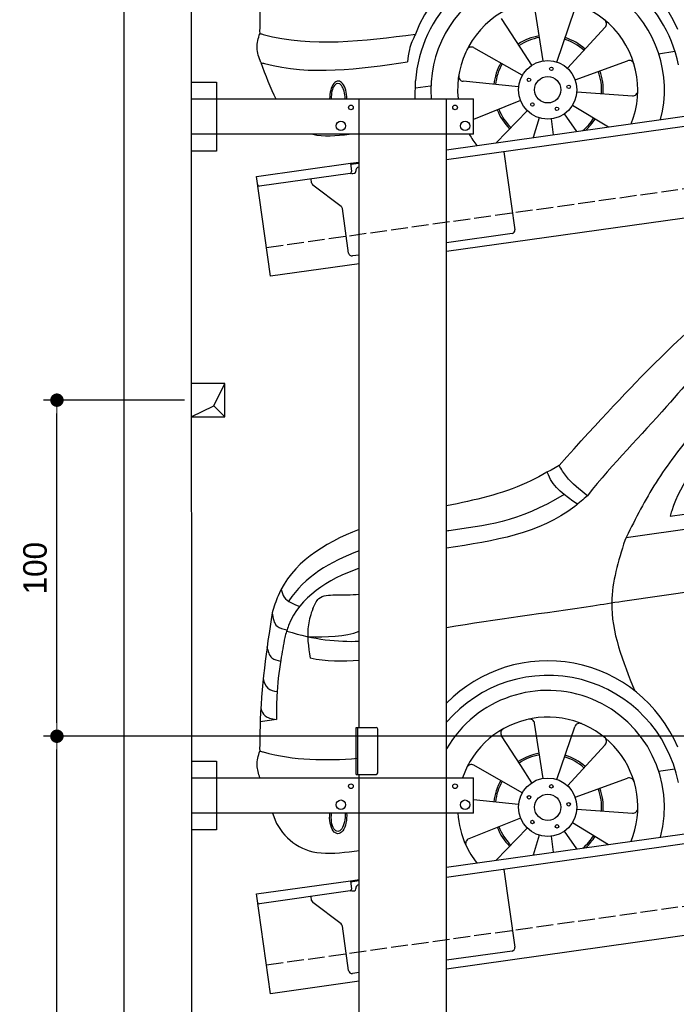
# Model space of a CAD drawing. Extents: x -311 to 6440, y -844 to 6424.
# Tile 2 of 6: x -311 to 1644, y 1052 to 3982. Entities that reach past the tile are written whole.
import ezdxf

# ---------------------------------------------------------------- set-up
doc = ezdxf.new("R2010")
doc.units = 0
doc.header["$LTSCALE"] = 10
doc.header["$MEASUREMENT"] = 0
doc.linetypes.add('GEN3', pattern=[6.25, 5, -1.25])
doc.layers.get('0').update_dxf_attribs({"linetype": 'CONTINUOUS'})
doc.layers.get('DEFPOINTS').update_dxf_attribs({"linetype": 'CONTINUOUS'})
for name, color, linetype in [('3', 6, 'GEN3'), ('BREAKTHROUGH', 1, 'CONTINUOUS'), ('CAR', 1, 'CONTINUOUS'), ('SICHTBARE_KANTEN_DIN_', 7, 'CONTINUOUS')]:
    doc.layers.add(name, color=color, linetype=linetype)
doc.layers.add('AM_0', color=7, linetype='CONTINUOUS', lineweight=30)
doc.layers.add('AM_5', color=3, linetype='CONTINUOUS', lineweight=15)
doc.dimstyles.new('KLAUS_DXF', dxfattribs={"dimscale": 20, "dimtxt": 3.5, "dimasz": 2, "dimexe": 2, "dimexo": 1, "dimgap": 1.5, "dimtad": 1, "dimlfac": 0.1, "dimdsep": 46, "dimtxsty": 'Standard', "dimblk": 'DOT', "dimcen": 2, "dimclrd": 256, "dimclre": 256, "dimclrt": 2, "dimadec": 0, "dimazin": 0, "dimtfac": 1, "dimtmove": 2, "dimatfit": 3, "dimfxl": 1, "dimtolj": 1, "dimarcsym": 0})

# ---------------------------------------------------------------- blocks, each defined once
blk = doc.blocks.new('_DOT')
at = {"color": 0, "linetype": 'ByBlock'}
blk.add_line((-0.5, 0), (-1, 0), dxfattribs=at)
at = {"color": 0, "linetype": 'ByBlock', "const_width": 0.5}
blk.add_lwpolyline([(-0.25, 0, 1), (0.25, 0, 1)], format="xyb", close=True, dxfattribs=at)
blk = doc.blocks.new('*D8')
at = {"layer": 'AM_5', "lineweight": -2, "transparency": 16777216}
for p, q in [((5479.5, 1850), (-240.5, 1850)), ((-200.5, -260), (-200.5, 1810)), ((179.5, -300), (-240.5, -300))]:
    blk.add_line(p, q, dxfattribs=at)
at = {"layer": 'DEFPOINTS', "color": 0, "transparency": 16777216}
for p in [(-200.5, 1850), (5499.5, 1850), (199.5, -300)]:
    blk.add_point(p, dxfattribs=at)
at = {"layer": 'AM_5', "lineweight": -2, "transparency": 16777216, "xscale": 40, "yscale": 40, "zscale": 40}
for p, rotation in [((-200.5, 1850), 90), ((-200.5, -300), 270)]:
    blk.add_blockref('_DOT', p, dxfattribs=dict(at, rotation=rotation))
at = {"layer": 'AM_5', "color": 2, "transparency": 16777216, "insert": (-265.5, 775), "char_height": 70, "attachment_point": 5, "rotation": 90}
blk.add_mtext('\\A1;215', dxfattribs=at)
blk = doc.blocks.new('*D9')
at = {"layer": 'AM_5', "lineweight": -2, "transparency": 16777216}
for p, q in [((179.5, 2850), (-240.5, 2850)), ((-200.5, 1890), (-200.5, 2810)), ((5479.5, 1850), (-240.5, 1850))]:
    blk.add_line(p, q, dxfattribs=at)
at = {"layer": 'DEFPOINTS', "color": 0, "transparency": 16777216}
for p in [(-200.5, 2850), (199.5, 2850), (5499.5, 1850)]:
    blk.add_point(p, dxfattribs=at)
at = {"layer": 'AM_5', "lineweight": -2, "transparency": 16777216, "xscale": 40, "yscale": 40, "zscale": 40}
for p, rotation in [((-200.5, 2850), 90), ((-200.5, 1850), 270)]:
    blk.add_blockref('_DOT', p, dxfattribs=dict(at, rotation=rotation))
at = {"layer": 'AM_5', "color": 2, "transparency": 16777216, "insert": (-265.5, 2350), "char_height": 70, "attachment_point": 5, "rotation": 90}
blk.add_mtext('\\A1;100', dxfattribs=at)
blk = doc.blocks.new('Car200Van')
at = {"layer": 'CAR'}
for p, q in [((27227, 3848.7), (27201.4, 4012.7)), ((27268.1, 3845.2), (27320.9, 4002.5)), ((27160.1, 3887), (27103.2, 3975.2)), ((27299.2, 3826.8), (27411.4, 3949)), ((27164.8, 3805.9), (27020.8, 3888.1)), ((27193.2, 3835.9), (27160.1, 3887)), ((27570.2, 3870), (27619.1, 3877.4)), ((27322.1, 3792.5), (27478, 3849.3)), ((26846.2, 3735.4), (26846.4, 3789.1)), ((27153.8, 3771.5), (26988.8, 3788)), ((26846.7, 3768.2), (26891.4, 3774.5)), ((27327.1, 3756.7), (27492.6, 3745.2)), ((27159.6, 3730.6), (27019.4, 3674.8)), ((27179.7, 3700.5), (27086.5, 3605.1)), ((27314.6, 3717.5), (27421.5, 3652.1)), ((27215.2, 3679.6), (27197.3, 3620.6)), ((27251.2, 3676.5), (27257.1, 3629)), ((27289.7, 3691.2), (27325.9, 3638.7))]:
    blk.add_line(p, q, dxfattribs=at)
for centre, radius in [((27240.4, 3762.8), 87), ((27251.4, 3825), 5.16), ((27184.6, 3792.5), 5.16), ((27240.4, 3762.8), 39.2), ((27303, 3771.6), 5.16), ((27194.9, 3718.9), 5.16), ((27268.1, 3706), 5.16)]:
    blk.add_circle(centre, radius, dxfattribs=at)
for centre, radius, start, end in [((27239.8, 3777.4), 421.3, 22.9636, 159.0161), ((27241.3, 3759.3), 396, 11.2769, 175.6905), ((27240.4, 3762.8), 347.8, 345.1978, 184.5116), ((27240.4, 3762.8), 268.3, 337.8454, 185.852), ((27400.4, 3959.2), 15, 317.4286, 50.8233), ((27242.6, 3762.3), 163.4, 99.6165, 123.423), ((27242.6, 3762.3), 158.4, 99.6165, 123.423), ((27242.6, 3762.3), 158.4, 48.1476, 72.2472), ((27242.6, 3762.3), 163.4, 48.1476, 72.2472), ((27013.3, 3875.1), 15, 60.2857, 153.6805), ((27242.6, 3762.3), 163.4, 150.5135, 174.1727), ((27242.6, 3762.3), 158.4, 150.5135, 174.1727), ((27483.1, 3835.2), 15, 16.6053, 110), ((27242.6, 3762.3), 158.4, 356.1373, 20.4549), ((27242.6, 3762.3), 163.4, 356.1373, 20.4549), ((26990.3, 3802.9), 15, 170.891, 264.2857), ((27493.7, 3760.1), 15, 266, 359.3947), ((27242.6, 3762.3), 163.4, 201.2391, 225.0075), ((27242.6, 3762.3), 158.4, 201.2391, 225.0075), ((27242.6, 3762.3), 158.4, 310.2523, 328.3201), ((27242.6, 3762.3), 163.4, 312.9326, 328.3201), ((27240.4, 3762.8), 268.3, 209.5571, 218.1546)]:
    blk.add_arc(centre, radius, start, end, dxfattribs=at)
for major_axis, ratio, start_param, end_param in [((-0.1, -50.8), 0.500238, 1.529499, 4.755891), ((-1, 44.1), 0.466142, 4.653289, 7.89262)]:
    blk.add_ellipse((26616.5, 3737.6), major_axis=major_axis, ratio=ratio, start_param=start_param, end_param=end_param, dxfattribs=at)
blk.add_open_spline([(26420, 4341.8), (26402.5, 4230.8), (26384.9, 4105.9), (26382.6, 3953.5), (26382.7, 3929.8)], degree=3, knots=[0, 0, 0, 0, 337.666223, 399.864808, 399.864808, 399.864808, 399.864808], dxfattribs=at)
for points in [[(26385.7, 3844), (26375.2, 3887.8), (26383, 3930.2)], [(26383, 3930.2), (26393.2, 3927.4), (26846.6, 3928.5)], [(26846.6, 3928.5), (26828.4, 3882.6), (26823.3, 3845.6)], [(26385.7, 3844), (26396.6, 3841), (26823.3, 3845.6)]]:
    blk.add_spline(points, degree=3, dxfattribs=at)
for points in [[(26385.7, 3844), (26399.8, 3806.3), (26413.9, 3768.6), (26430.6, 3735.4)], [(26540.9, 3630.4), (26573, 3623.2), (26610.7, 3625.9), (26649.4, 3630.4)]]:
    blk.add_open_spline(points, degree=3, dxfattribs=at)
blk = doc.blocks.new('Car200VanEG')
at = {"layer": 'CAR'}
for p, q in [((27473.8, 4565.4), (29644.2, 4878.4)), ((27462.7, 4376.3), (29644.2, 4691.5)), ((27605.2, 4629.3), (27883.5, 4667.2)), ((26432.8, 4023.8), (26384.6, 4016.7)), ((27227, 3848.7), (27201.4, 4012.7)), ((27268.1, 3845.2), (27320.9, 4002.5)), ((27160.1, 3887), (27103.2, 3975.2)), ((27299.2, 3826.8), (27411.4, 3949)), ((27164.8, 3805.9), (27020.8, 3888.1)), ((27193.2, 3835.9), (27160.1, 3887)), ((27570.2, 3870), (27619.1, 3877.4)), ((27322.1, 3792.5), (27478, 3849.3)), ((27153.8, 3771.5), (27019.4, 3784.9)), ((27327.1, 3756.7), (27492.6, 3745.2)), ((27159.6, 3730.6), (27005.2, 3669.1)), ((27179.7, 3700.5), (27086.5, 3605.1)), ((27314.6, 3717.5), (27421.5, 3652.1)), ((27215.2, 3679.6), (27197.3, 3620.6)), ((27251.2, 3676.5), (27257.1, 3629)), ((27289.7, 3691.2), (27325.9, 3638.7))]:
    blk.add_line(p, q, dxfattribs=at)
for centre, radius in [((27240.4, 3762.8), 87), ((27251.4, 3825), 5.16), ((27184.6, 3792.5), 5.16), ((27240.4, 3762.8), 39.2), ((27303, 3771.6), 5.16), ((27194.9, 3718.9), 5.16), ((27268.1, 3706), 5.16)]:
    blk.add_circle(centre, radius, dxfattribs=at)
for centre, radius, start, end in [((27239.8, 3777.4), 421.3, 22.9636, 135.4753), ((27241.3, 3759.3), 396, 11.2769, 139.6616), ((27240.4, 3762.8), 347.8, 345.1978, 149.9164), ((27240.4, 3762.8), 268.3, 337.8454, 160.9349), ((27186.6, 4010.3), 15, 8.8571, 102.2519), ((27115.8, 3983.4), 15, 119.4624, 212.8571), ((27335.1, 3997.7), 15, 68.0338, 161.4286), ((27400.4, 3959.2), 15, 317.4286, 50.8233), ((27242.6, 3762.3), 163.4, 99.6165, 123.423), ((27242.6, 3762.3), 158.4, 99.6165, 123.423), ((27242.6, 3762.3), 158.4, 48.1476, 72.2472), ((27242.6, 3762.3), 163.4, 48.1476, 72.2472), ((27013.3, 3875.1), 15, 60.2857, 153.6805), ((27242.6, 3762.3), 163.4, 150.5135, 174.1727), ((27242.6, 3762.3), 158.4, 150.5135, 174.1727), ((27483.1, 3835.2), 15, 16.6053, 110), ((27242.6, 3762.3), 158.4, 356.1373, 20.4549), ((27242.6, 3762.3), 163.4, 356.1373, 20.4549), ((27493.7, 3760.1), 15, 266, 359.3947), ((26579.8, 3790.8), 165, 195.9419, 256.3484), ((27240.4, 3762.8), 268.3, 183.709, 204.9247), ((27242.6, 3762.3), 163.4, 201.2391, 225.0075), ((27242.6, 3762.3), 158.4, 201.2391, 225.0075), ((27011, 3655.3), 15, 110.6904, 208.3919), ((27242.6, 3762.3), 158.4, 310.2523, 328.3201), ((27242.6, 3762.3), 163.4, 312.9326, 328.3201), ((27240.4, 3762.8), 268.3, 204.9247, 218.1546)]:
    blk.add_arc(centre, radius, start, end, dxfattribs=at)
at = {"layer": 'CAR', "extrusion": (0, 0, -1)}
for major_axis, ratio, start_param, end_param in [((1, 50.8), 0.500238, 1.353918, 4.909479), ((-1.9, -44), 0.466142, 4.452684, 8.072714)]:
    blk.add_ellipse((26616.5, 3735), major_axis=major_axis, ratio=ratio, start_param=start_param, end_param=end_param, dxfattribs=at)
at = {"layer": 'CAR'}
for points, knots in [([(27274.3, 4779.9), (27521.2, 5055.6), (27679.5, 5202), (27946.1, 5430.1), (28123.8, 5479.4), (28246.5, 5501.5)], [0, 0, 0, 0, 483.426824, 685.431456, 1036.760776, 1036.760776, 1036.760776, 1036.760776]), ([(28148.9, 5398.7), (28090.4, 5380.3), (27865.4, 5296.5), (27643.7, 4994.3), (27436.7, 4788), (27358.6, 4689.9)], [96.913533, 96.913533, 96.913533, 96.913533, 278.898782, 817.834272, 1161.503968, 1161.503968, 1161.503968, 1161.503968]), ([(27274.3, 4779.9), (27242.3, 4761.6), (27137.2, 4701.5), (27023.7, 4677.2), (26939.4, 4659.3)], [0, 0, 0, 0, 109.747607, 360.213047, 360.213047, 360.213047, 360.213047]), ([(27289.5, 4693.3), (27151, 4609.4), (27048.9, 4600.4), (26941.5, 4585), (26939.4, 4584.7)], [225.459425, 225.459425, 225.459425, 225.459425, 551.768425, 558.278018, 558.278018, 558.278018, 558.278018]), ([(27358.6, 4689.9), (27346.2, 4679.1), (27230.3, 4577.5), (27082.5, 4556.4), (26939.4, 4533.4)], [0, 0, 0, 0, 49.283882, 459.230584, 459.230584, 459.230584, 459.230584]), ([(26679.4, 4589.3), (26572, 4548.3), (26462.9, 4478.4), (26425.3, 4358.9), (26420, 4341.8)], [609.768241, 609.768241, 609.768241, 609.768241, 928.569881, 981.873064, 981.873064, 981.873064, 981.873064]), ([(26679.4, 4474.3), (26584.1, 4440.3), (26491, 4381.6), (26460.9, 4280.2), (26457.3, 4268.1)], [702.344395, 702.344395, 702.344395, 702.344395, 979.246731, 1016.984444, 1016.984444, 1016.984444, 1016.984444]), ([(26939.4, 4297.6), (27088.9, 4324), (27258.2, 4343.2), (27433.5, 4371.6), (27462.7, 4376.3)], [474.347668, 474.347668, 474.347668, 474.347668, 917.169914, 1005.865648, 1005.865648, 1005.865648, 1005.865648]), ([(26420, 4341.8), (26402.5, 4230.8), (26384.9, 4105.9), (26382.6, 3953.5), (26382.7, 3929.8)], [0, 0, 0, 0, 337.666223, 399.864808, 399.864808, 399.864808, 399.864808]), ([(26540.7, 4353.5), (26534.8, 4337.8), (26520.6, 4290.4), (26527.8, 4240), (26532.7, 4206.3)], [46.535565, 46.535565, 46.535565, 46.535565, 96.394228, 196.057855, 196.057855, 196.057855, 196.057855]), ([(26404.2, 4240.6), (26407, 4227.3), (26413.3, 4205.3), (26435.3, 4199.6), (26445, 4197.4)], [6.485254, 6.485254, 6.485254, 6.485254, 43.428998, 71.206171, 71.206171, 71.206171, 71.206171]), ([(26393.3, 4145.9), (26396, 4134.3), (26403, 4114.3), (26424.3, 4109.1), (26434.5, 4106.9)], [10.614587, 10.614587, 10.614587, 10.614587, 43.428998, 72.577606, 72.577606, 72.577606, 72.577606]), ([(26386.3, 4057.3), (26388.9, 4048.3), (26396.7, 4031.2), (26416.8, 4026.9), (26432.8, 4023.8)], [17.07622, 17.07622, 17.07622, 17.07622, 43.428998, 74.410059, 74.410059, 74.410059, 74.410059]), ([(26383.5, 3850.4), (26379.2, 3862.9), (26371.2, 3889.3), (26378.9, 3916.1), (26383, 3930.2)], [6.65009, 6.65009, 6.65009, 6.65009, 45.105305, 88.226846, 88.226846, 88.226846, 88.226846]), ([(26383, 3930.2), (26386.4, 3929.3), (26480.8, 3902.3), (26578.8, 3900.9), (26674.4, 3908.6)], [0, 0, 0, 0, 10.584744, 294.519478, 294.519478, 294.519478, 294.519478]), ([(26540.9, 3630.4), (26573, 3623.2), (26610.7, 3625.9), (26649.4, 3630.4), (26649.4, 3630.4), (26649.4, 3630.4), (26649.4, 3630.4), (26659.4, 3631.6), (26669.4, 3632.8), (26679.4, 3633.9)], [270.483267, 270.483267, 270.483267, 270.483267, 377.868138, 377.868138, 377.868138, 377.869175, 377.869175, 377.869175, 405.678835, 405.678835, 405.678835, 405.678835])]:
    blk.add_open_spline(points, degree=3, knots=knots, dxfattribs=at)
for points in [[(27667.4, 4872.6), (27556.9, 4719.5), (27469.8, 4557)], [(27757.9, 4870.6), (27609.6, 4644.4), (27605.2, 4629.3)], [(27358.6, 4689.9), (27296.1, 4747.3), (27274.3, 4779.9)], [(27328.7, 4664.5), (27242.6, 4752.1), (27239.9, 4760.1)], [(27469.8, 4557), (27430.9, 4372.3), (27499.6, 4109.1)], [(26446.4, 4411.1), (26456, 4388), (26500.6, 4360.8)], [(26540.7, 4353.5), (26559.2, 4383.9), (26607.7, 4394.9)], [(26420, 4341.8), (26434.6, 4301.5), (26463.6, 4290.7)], [(26457.3, 4268.1), (26445.6, 4201), (26433.8, 4093.1), (26432.8, 4023.8)]]:
    blk.add_spline(points, degree=3, dxfattribs=at)
for points in [[(26679.4, 4525.7), (26591.5, 4493.9), (26515.7, 4447.6), (26469.5, 4376.9)], [(26607.7, 4394.9), (26631.5, 4394.1), (26655.5, 4395), (26679.4, 4396.7)], [(26464, 4287), (26545.2, 4261.3), (26615.5, 4254.6), (26679.4, 4257)], [(26525.9, 4270.5), (26581.5, 4269.9), (26637.1, 4269.3), (26679.4, 4286.5)], [(26532.6, 4207), (26580, 4196.5), (26629.8, 4198.3), (26679.7, 4200.2)]]:
    blk.add_open_spline(points, degree=3, dxfattribs=at)

msp = doc.modelspace()

# ---------------------------------------------------------------- linework, layer by layer
for p, q in [((-0.481, -599.995), (-0.481, 6100.005)), ((959.991, 3595.181), (3438.83, 3943.559)), ((3445.976, 3914.269), (959.991, 3564.886)), ((199.991, 3796.226), (274.991, 3796.226)), ((199.991, 3796.226), (274.991, 3796.226)), ((274.991, 3796.226), (274.991, 3591.226)), ((274.991, 3796.226), (274.991, 3591.226)), ((199.991, 3746.226), (1039.991, 3746.226)), ((699.991, 1876.226), (699.991, 3746.226)), ((959.991, -293.774), (959.991, 3746.226)), ((1039.991, 3641.226), (1039.991, 3746.226)), ((3664.715, 3672.357), (959.991, 3292.233)), ((1039.991, 3641.226), (199.991, 3641.226)), ((274.991, 3591.226), (199.991, 3591.226)), ((274.991, 3591.226), (199.991, 3591.226)), ((1130.73, 3588.882), (1163.296, 3357.159)), ((393.756, 3515.602), (673.507, 3554.919)), ((673.507, 3554.919), (699.991, 3558.641)), ((673.507, 3554.919), (676.986, 3530.162)), ((699.991, 3554.601), (674.063, 3550.957)), ((672.731, 3524.515), (402.883, 3486.59)), ((680.297, 3524.568), (685.248, 3525.264)), ((689.504, 3530.911), (689.364, 3531.901)), ((697.875, 3543.196), (699.991, 3543.493)), ((435.508, 3218.522), (393.756, 3515.602)), ((558.024, 3496.419), (556.374, 3508.162)), ((645.648, 3426.723), (561.909, 3489.825)), ((668.162, 3287.573), (649.533, 3420.128)), ((1154.785, 3345.865), (959.991, 3318.488)), ((699.991, 3281.948), (679.456, 3279.062)), ((699.991, 3255.692), (435.508, 3218.522)), ((690.991, 1876.226), (749.991, 1876.226)), ((690.991, 1736.226), (690.991, 1876.226)), ((694.991, 1876.226), (694.991, 1736.226)), ((754.991, 1741.226), (754.991, 1871.226)), ((959.991, 1460.181), (3577.468, 1828.044)), ((3576.692, 1797.64), (959.991, 1429.886)), ((199.991, 1776.226), (274.991, 1776.226)), ((199.991, 1776.226), (274.991, 1776.226)), ((274.991, 1776.226), (274.991, 1571.226)), ((274.991, 1776.226), (274.991, 1571.226)), ((690.991, 1736.226), (749.991, 1736.226)), ((699.991, -293.774), (699.991, 1736.226)), ((199.991, 1726.226), (1039.968, 1726.226)), ((1039.968, 1621.226), (1039.968, 1726.226)), ((1039.968, 1621.226), (199.991, 1621.226)), ((274.991, 1571.226), (199.991, 1571.226)), ((274.991, 1571.226), (199.991, 1571.226)), ((3696.811, 1541.868), (959.991, 1157.233)), ((1130.73, 1453.882), (1163.296, 1222.159)), ((393.756, 1380.602), (673.507, 1419.919)), ((673.507, 1419.919), (699.991, 1423.641)), ((673.507, 1419.919), (676.986, 1395.162)), ((699.991, 1419.601), (674.063, 1415.957)), ((435.508, 1083.522), (393.756, 1380.602)), ((672.731, 1389.515), (402.883, 1351.59)), ((680.297, 1389.568), (685.248, 1390.264)), ((689.504, 1395.911), (689.364, 1396.901)), ((558.024, 1361.419), (556.374, 1373.162)), ((645.648, 1291.723), (561.909, 1354.825)), ((668.162, 1152.573), (649.533, 1285.128)), ((1154.785, 1210.865), (959.991, 1183.488)), ((699.991, 1146.948), (679.456, 1144.062)), ((699.991, 1120.692), (435.508, 1083.522))]:
    msp.add_line(p, q)
for centre, radius in [((674.991, 3721.226), 7), ((984.991, 3721.226), 7), ((644.991, 3666.226), 14), ((1014.991, 3666.226), 14), ((674.991, 1701.226), 7), ((984.991, 1701.226), 7), ((644.991, 1646.226), 14), ((1014.991, 1646.226), 14)]:
    msp.add_circle(centre, radius)
for centre, radius, start, end in [((672.035, 3529.466), 5, 278, 8), ((679.601, 3529.519), 5, 221.236717, 278), ((684.552, 3530.215), 5, 278, 8), ((699.267, 3533.293), 10, 98, 188), ((402.187, 3491.541), 5, 188, 278), ((567.927, 3497.811), 10, 188, 233), ((639.63, 3418.734), 10, 8, 53), ((1153.393, 3355.768), 10, 278, 8), ((678.065, 3288.965), 10, 188, 278), ((749.991, 1871.226), 5, 0, 90), ((749.991, 1741.226), 5, 270, 0), ((699.267, 1398.293), 10, 98, 188), ((672.035, 1394.466), 5, 278, 8), ((679.601, 1394.519), 5, 221.236717, 278), ((684.552, 1395.215), 5, 278, 8), ((402.187, 1356.541), 5, 188, 278), ((567.927, 1362.811), 10, 188, 233), ((639.63, 1283.736), 10, 8, 53), ((1153.393, 1220.768), 10, 278, 8), ((678.065, 1153.965), 10, 188, 278)]:
    msp.add_arc(centre, radius, start, end)
at = {"layer": '3'}
for p, q in [((423.4, 3304.675), (5430.808, 4008.42)), ((423.4, 1169.675), (5430.808, 1873.42))]:
    msp.add_line(p, q, dxfattribs=at)
at = {"layer": 'BREAKTHROUGH'}
for p, q in [((267.09, 2832.957), (299.717, 2900.005)), ((267.09, 2832.957), (299.717, 2900.005)), ((199.717, 2800.005), (267.09, 2832.957)), ((199.717, 2800.005), (267.09, 2832.957)), ((266.872, 2832.85), (299.717, 2800.005)), ((266.872, 2832.85), (299.717, 2800.005))]:
    msp.add_line(p, q, dxfattribs=at)
msp.add_lwpolyline([(299.717, 2900.005), (199.717, 2900.005), (199.717, 2800.005), (299.717, 2800.005)], close=True, dxfattribs=at)
msp.add_lwpolyline([(299.717, 2900.005), (199.717, 2900.005), (199.717, 2800.005), (299.717, 2800.005)], close=True, dxfattribs=at)
at = {"layer": 'SICHTBARE_KANTEN_DIN_'}
msp.add_line((199.43, 5900.005), (200.014, -300), dxfattribs=at)

# ---------------------------------------------------------------- block references
at = {"layer": 'AM_0'}
for name, p in [('Car200Van', (-25979.454, 10.786)), ('Car200VanEG', (-25979.454, -2124.214))]:
    msp.add_blockref(name, p, dxfattribs=at)

# ---------------------------------------------------------------- dimensions: what is measured, and where the dimension line sits
at = {"layer": 'AM_5'}
for base, p1, p2, override, picture, middle in [((-200.481, 2850.005), (5499.51, 1850.005), (199.51, 2850.005), {"dimpost": '', "dimtol": 0, "dimlim": 0, "dimtp": 0, "dimtm": 0, "dimtfac": 1, "dimtdec": 2, "dimtolj": 1, "dimtzin": 7}, '*D9', (-265.481, 2350.005)), ((-200.481, 1850.005), (199.51, -299.995), (5499.51, 1850.005), {"dimtol": 0, "dimlim": 0, "dimtp": 0, "dimtm": 0, "dimtfac": 1, "dimtdec": 2, "dimtolj": 1, "dimtzin": 7}, '*D8', (-265.481, 775.005))]:
    dim = msp.add_linear_dim(base=base, p1=p1, p2=p2, angle=90, dimstyle='KLAUS_DXF', override=override, dxfattribs=at)
    dim.commit()
    dim.dimension.update_dxf_attribs({"geometry": picture, "text_midpoint": middle})

doc.saveas('drawing.dxf')
